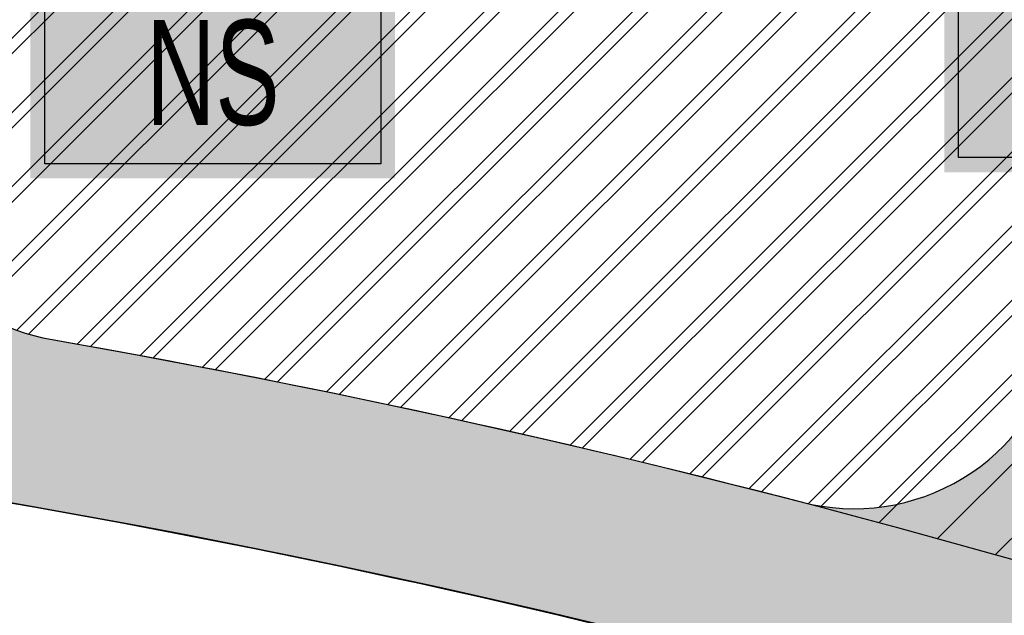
# Model space of a CAD drawing. Extents: x 1609557 to 1611883, y 574690 to 575242.
# Tile 14 of 43: x 1610188 to 1610212, y 575010 to 575024. Entities that reach past the tile are written whole.
import ezdxf
from ezdxf.enums import TextEntityAlignment as Align

# ---------------------------------------------------------------- set-up
doc = ezdxf.new("R2010")
doc.units = 0
doc.header["$MEASUREMENT"] = 0
doc.layers.add('L-ANNO-NOTE', color=2, linetype='Continuous', lineweight=25)
doc.layers.add('L-ANNO-TTLB-NPLT', color=8, linetype='Continuous', plot=False)
for name, color, linetype in [('L-PLNT-BASE', 2, 'Continuous'), ('L-PLNT-BID-ADD', 2, 'Continuous'), ('L-PLNT-SEED', 2, 'Continuous'), ('L-STON', 3, 'Continuous')]:
    doc.layers.add(name, color=color, linetype=linetype)
doc.styles.add('X-HLVM1S', font='ARIALN.TTF')
pattern_1 = [(90, (0, 0), (-1.414213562, 1.414213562), [0.375, -2.453427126]), (45, (0, 0), (-1.414213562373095, 1.414213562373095), [0.375, -1.625]), (135, (0, 0), (-1.414213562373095, -1.414213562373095), [0.375, -1.625])]

# ---------------------------------------------------------------- blocks, each defined once
blk = doc.blocks.new('*U87')
at = {"true_color": 0xffffff}
blk.add_hatch(color=7, dxfattribs=at).paths.add_polyline_path([(0.1124388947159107, 0.2352818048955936), (0.5466388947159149, 0.2352818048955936), (0.5466388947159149, -0.2349535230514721), (0.1124388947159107, -0.2352818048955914)])
at = {"color": 3}
blk.add_lwpolyline([(0.12953889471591, 0.2178535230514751), (0.5295388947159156, 0.2178535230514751), (0.5295388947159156, -0.2178535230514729), (0.12953889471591, -0.2178535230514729)], close=True, dxfattribs=at)
at = {"color": 1, "style": 'X-HLVM1S', "width": 0.8, "flags": 8}
for tag, p in [('PLANTNUMBER', (0.3295302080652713, 0.1089267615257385)), ('SPECIESTYPE', (0.3295302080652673, -0.1089267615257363))]:
    blk.add_attdef(tag, text='', height=0.125, dxfattribs=at).set_placement(p, align=Align.MIDDLE_CENTER)
blk = doc.blocks.new('*U88')
at = {"true_color": 0xffffff}
blk.add_hatch(color=7, dxfattribs=at).paths.add_polyline_path([(0.1124388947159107, 0.2352818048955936), (0.5466388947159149, 0.2352818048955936), (0.5466388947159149, -0.2349535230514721), (0.1124388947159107, -0.2352818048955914)])
at = {"color": 3}
blk.add_lwpolyline([(0.12953889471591, 0.2178535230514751), (0.5295388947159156, 0.2178535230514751), (0.5295388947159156, -0.2178535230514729), (0.12953889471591, -0.2178535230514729)], close=True, dxfattribs=at)
at = {"color": 1, "style": 'X-HLVM1S', "width": 0.8, "flags": 8}
for tag, p in [('PLANTNUMBER', (0.3295302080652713, 0.1089267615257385)), ('SPECIESTYPE', (0.3295302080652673, -0.1089267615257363))]:
    blk.add_attdef(tag, text='', height=0.125, dxfattribs=at).set_placement(p, align=Align.MIDDLE_CENTER)
blk = doc.blocks.new('base bid')
at = {"layer": 'L-PLNT-SEED'}
h = blk.add_hatch(dxfattribs=at)
h.set_pattern_fill('ANSI31', color=256, scale=10)
h.set_pattern_definition([(45, (150.2332058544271, -144.2689704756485), (-0.8838834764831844, 0.8838834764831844), [])])
edge = h.paths.add_edge_path()
edge.add_arc((618.8863025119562, -30.30258975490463), 1.015633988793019, 53.56259994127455, 119.7169013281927)
edge.add_arc((604.8375250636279, -3.650523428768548), 29.11303063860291, 189.3697585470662, 297.72745904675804, ccw=False)
edge.add_arc((570.2035708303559, -9.42934627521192), 5.999999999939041, 9.972662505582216, 101.7879303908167)
edge.add_arc((539.35580430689, 138.3861309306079), 145.0000000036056, 248.93301401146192, 281.7879303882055, ccw=False)
edge.add_arc((475.8941253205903, -24.71594292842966), 30.01817304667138, 67.80410625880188, 127.606428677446)
edge.add_arc((414.8510998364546, 54.51400046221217), 70.00000000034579, 234.3621781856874, 307.6152423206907, ccw=False)
edge.add_arc((339.1053539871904, -51.13912058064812), 60.00000000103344, 54.36217818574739, 102.9413701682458)
edge.add_arc((298.7936556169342, 124.2888332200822), 119.9999999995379, 269.47738466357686, 282.94137016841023, ccw=False)
edge.add_arc((297.6535016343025, -0.7059668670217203), 5.00000000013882, 89.47738466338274, 125.4332877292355)
edge.add_arc((292.4357098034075, 6.627153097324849), 3.999999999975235, 266.90698341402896, 305.43328772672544, ccw=False)
edge.add_arc((298.7936556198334, 124.2888332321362), 121.8333333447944, 234.5171921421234, 266.90698341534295, ccw=False)
edge.add_arc((230.3962784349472, 28.3383603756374), 3.999999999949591, 197.7889517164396, 234.51719214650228, ccw=False)
edge.add_arc((221.8265835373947, 25.58875506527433), 5.000000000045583, 17.78895171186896, 57.33646437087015)
edge.add_arc((192.1428275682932, -20.71323875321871), 60.0000000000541, 57.33646437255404, 95.53005168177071)
edge.add_line((186.3607580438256, 39.00750866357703), (186.1700039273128, 38.98934755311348))
edge.add_arc((180.5786885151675, 98.72825606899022), 59.99999998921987, 247.789464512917, 275.34707114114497, ccw=False)
edge.add_arc((156.0079716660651, 38.55118508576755), 4.999999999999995, 67.78946452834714, 159.470690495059)
edge.add_arc((167.6572125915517, 34.18891891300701), 17.43921944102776, 159.4706905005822, 205.3160390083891)
edge.add_line((151.892805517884, 26.73171807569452), (158.8874708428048, 11.94510390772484))
edge.add_arc((154.3676564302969, 9.807049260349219), 4.999999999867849, -5.277370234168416, 25.316038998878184, ccw=False)
edge.add_line((159.3464619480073, 9.347162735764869), (159.2120745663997, 7.892263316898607))
edge.add_arc((164.1908800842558, 7.432376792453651), 5.000000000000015, 174.7226297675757, 288.8249053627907)
edge.add_arc((171.9821321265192, -15.42170740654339), 19.14565743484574, 39.949937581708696, 108.82490536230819, ccw=False)
edge.add_arc((190.4923328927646, 0.08265457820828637), 5.000000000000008, 219.9499375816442, 260.1090579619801)
edge.add_arc((151.2221834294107, -225.1353719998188), 223.6160627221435, 64.00658706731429, 80.10905796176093, ccw=False)
edge.add_arc((365.507981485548, 214.5410112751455), 265.4991911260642, 244.0252345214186, 287.9078035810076)
edge.add_arc((486.119061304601, -158.9674474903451), 127.0000000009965, 64.50460080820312, 107.8712941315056, ccw=False)
edge.add_arc((486.1190613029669, -158.9674474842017), 126.9999999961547, 61.264920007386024, 64.50460080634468, ccw=False)
edge.add_arc((625.5395918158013, 95.3196258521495), 162.9999999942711, 241.2649200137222, 271.4988119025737)
edge.add_arc((632.209427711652, -159.5931303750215), 92.00000000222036, 40.598662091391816, 91.49881190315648, ccw=False)
edge.add_arc((804.5674639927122, -11.87140776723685), 134.999999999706, 220.5986620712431, 258.7316317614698)
edge.add_arc((779.1648480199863, -139.3653570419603), 4.999999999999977, 258.7316317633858, 370.3232354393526)
edge.add_line((784.0839102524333, -138.4693510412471), (782.9414253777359, -132.1971227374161))
edge.add_arc((776.8266279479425, -133.3109316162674), 6.21540970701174, 10.32323543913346, 70.94929946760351)
edge.add_arc((781.0222398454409, -121.1609270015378), 6.638608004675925, 186.8673162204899, 250.9492994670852, ccw=False)
edge.add_arc((810.6261729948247, -117.5955908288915), 36.45646305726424, 178.6613906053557, 186.867316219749, ccw=False)
edge.add_arc((765.0365062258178, -116.5302791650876), 9.145648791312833, 358.6613906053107, 428.1020102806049)
edge.add_arc((770.7768630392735, -102.2492452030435), 6.245895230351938, 201.7173952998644, 248.10201028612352, ccw=False)
edge.add_arc((760.3291983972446, -106.4105506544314), 5.000000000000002, 21.71739529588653, 78.0838911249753)
edge.add_arc((785.2377233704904, 11.62438980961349), 115.6344966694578, 225.374426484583, 258.0838911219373, ccw=False)
edge.add_arc((642.0705309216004, -130.5235531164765), 86.12889410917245, 44.0178143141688, 83.09250781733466)
edge.add_arc((661.4880895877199, 16.8794886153), 62.55870457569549, 227.8289389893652, 261.67372428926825, ccw=False)
at = {"layer": 'L-STON'}
h = blk.add_hatch(dxfattribs=at)
h.set_pattern_fill('GRASS', color=256, scale=2)
h.set_pattern_definition([(90, (-3.71114620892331, -150.6996880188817), (-1.414213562, 1.414213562), [0.375, -2.453427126]), (45, (-3.71114620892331, -150.6996880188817), (-1.414213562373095, 1.414213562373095), [0.375, -1.625]), (135, (-3.71114620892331, -150.6996880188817), (-1.414213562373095, -1.414213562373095), [0.375, -1.625])])
edge = h.paths.add_edge_path(flags=16)
edge.add_arc((618.8863025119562, -30.30258975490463), 1.015633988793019, 53.56259994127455, 119.7169013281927)
edge.add_arc((604.8375250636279, -3.650523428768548), 29.11303063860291, 189.3697585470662, 297.72745904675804, ccw=False)
edge.add_arc((570.2035708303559, -9.42934627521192), 5.999999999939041, 9.972662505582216, 101.7879303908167)
edge.add_arc((539.35580430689, 138.3861309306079), 145.0000000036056, 248.93301401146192, 281.7879303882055, ccw=False)
edge.add_arc((475.8941253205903, -24.71594292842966), 30.01817304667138, 67.80410625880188, 127.606428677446)
edge.add_arc((414.8510998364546, 54.51400046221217), 70.00000000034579, 234.3621781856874, 307.6152423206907, ccw=False)
edge.add_arc((339.1053539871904, -51.13912058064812), 60.00000000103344, 54.36217818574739, 102.9413701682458)
edge.add_arc((298.7936556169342, 124.2888332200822), 119.9999999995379, 269.47738466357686, 282.94137016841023, ccw=False)
edge.add_arc((297.6535016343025, -0.7059668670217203), 5.00000000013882, 89.47738466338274, 125.4332877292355)
edge.add_arc((292.4357098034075, 6.627153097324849), 3.999999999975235, 266.90698341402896, 305.43328772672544, ccw=False)
edge.add_arc((298.7936556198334, 124.2888332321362), 121.8333333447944, 234.5171921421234, 266.90698341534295, ccw=False)
edge.add_arc((230.3962784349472, 28.3383603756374), 3.999999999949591, 197.7889517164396, 234.51719214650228, ccw=False)
edge.add_arc((221.8265835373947, 25.58875506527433), 5.000000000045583, 17.78895171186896, 57.33646437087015)
edge.add_arc((192.1428275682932, -20.71323875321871), 60.0000000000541, 57.33646437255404, 95.53005168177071)
edge.add_line((186.3607580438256, 39.00750866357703), (186.1700039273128, 38.98934755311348))
edge.add_arc((180.5786885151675, 98.72825606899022), 59.99999998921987, 247.789464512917, 275.34707114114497, ccw=False)
edge.add_arc((156.0079716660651, 38.55118508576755), 4.999999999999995, 67.78946452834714, 159.470690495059)
edge.add_arc((167.6572125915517, 34.18891891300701), 17.43921944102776, 159.4706905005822, 205.3160390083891)
edge.add_line((151.892805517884, 26.73171807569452), (158.8874708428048, 11.94510390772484))
edge.add_arc((154.3676564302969, 9.807049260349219), 4.999999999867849, -5.277370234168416, 25.316038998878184, ccw=False)
edge.add_line((159.3464619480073, 9.347162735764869), (159.2120745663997, 7.892263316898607))
edge.add_arc((164.1908800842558, 7.432376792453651), 5.000000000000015, 174.7226297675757, 288.8249053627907)
edge.add_arc((171.9821321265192, -15.42170740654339), 19.14565743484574, 39.949937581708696, 108.82490536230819, ccw=False)
edge.add_arc((190.4923328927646, 0.08265457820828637), 5.000000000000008, 219.9499375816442, 260.1090579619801)
edge.add_arc((151.2221834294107, -225.1353719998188), 223.6160627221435, 64.00658706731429, 80.10905796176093, ccw=False)
edge.add_arc((365.507981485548, 214.5410112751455), 265.4991911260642, 244.0252345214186, 287.9078035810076)
edge.add_arc((486.119061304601, -158.9674474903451), 127.0000000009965, 64.50460080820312, 107.8712941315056, ccw=False)
edge.add_arc((486.1190613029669, -158.9674474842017), 126.9999999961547, 61.264920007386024, 64.50460080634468, ccw=False)
edge.add_arc((625.5395918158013, 95.3196258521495), 162.9999999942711, 241.2649200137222, 271.4988119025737)
edge.add_arc((632.209427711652, -159.5931303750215), 92.00000000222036, 40.598662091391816, 91.49881190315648, ccw=False)
edge.add_arc((804.5674639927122, -11.87140776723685), 134.999999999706, 220.5986620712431, 258.7316317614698)
edge.add_arc((779.1648480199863, -139.3653570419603), 4.999999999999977, 258.7316317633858, 370.3232354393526)
edge.add_line((784.0839102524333, -138.4693510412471), (782.9414253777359, -132.1971227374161))
edge.add_arc((776.8266279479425, -133.3109316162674), 6.21540970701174, 10.32323543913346, 70.94929946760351)
edge.add_arc((781.0222398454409, -121.1609270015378), 6.638608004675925, 186.8673162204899, 250.9492994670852, ccw=False)
edge.add_arc((810.6261729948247, -117.5955908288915), 36.45646305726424, 178.6613906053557, 186.867316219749, ccw=False)
edge.add_arc((765.0365062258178, -116.5302791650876), 9.145648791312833, 358.6613906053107, 428.1020102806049)
edge.add_arc((770.7768630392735, -102.2492452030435), 6.245895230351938, 201.7173952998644, 248.10201028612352, ccw=False)
edge.add_arc((760.3291983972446, -106.4105506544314), 5.000000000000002, 21.71739529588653, 78.0838911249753)
edge.add_arc((785.2377233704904, 11.62438980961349), 115.6344966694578, 225.374426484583, 258.0838911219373, ccw=False)
edge.add_arc((642.0705309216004, -130.5235531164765), 86.12889410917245, 44.0178143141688, 83.09250781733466)
edge.add_arc((661.4880895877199, 16.8794886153), 62.55870457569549, 227.8289389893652, 261.67372428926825, ccw=False)
edge = h.paths.add_edge_path()
edge.add_arc((661.4880895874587, 16.8794886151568), 58.55870457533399, 228.8865744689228, 261.6266150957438)
edge.add_arc((642.0705309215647, -130.5235531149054), 90.1288941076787, 44.04852607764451, 83.06014555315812, ccw=False)
edge.add_arc((785.2377233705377, 11.62438981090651), 111.6344966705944, 225.3982424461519, 282.6823883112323)
edge.add_arc((811.9353492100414, -107.0123411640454), 9.969110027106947, 16.319136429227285, 102.68238831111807, ccw=False)
edge.add_arc((865.5003203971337, -91.27441045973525), 45.85999714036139, 196.3851008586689, 256.0268237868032)
edge.add_arc((853.7026135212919, -138.6869781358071), 2.998343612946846, -68.92306818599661, 76.02682378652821, ccw=False)
edge.add_arc((804.5674639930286, -11.87140776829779), 138.9999999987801, 276.97243690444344, 291.1768356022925, ccw=False)
edge.add_arc((809.8878398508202, -159.6371798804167), 15.14565743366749, 40.28843071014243, 143.8357105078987)
edge.add_arc((804.5674639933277, -11.87140776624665), 139.0000000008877, 220.5986620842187, 267.151704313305, ccw=False)
edge.add_arc((632.2094277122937, -159.593130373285), 88.00000000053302, 40.59866207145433, 91.49881190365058)
edge.add_arc((625.5395918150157, 95.31962585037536), 166.9999999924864, 241.2649200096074, 271.4988119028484, ccw=False)
edge.add_arc((486.119061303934, -158.9674474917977), 123.0000000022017, 61.26492001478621, 107.8712941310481)
edge.add_arc((365.5043407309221, 214.5655925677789), 269.5237002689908, 249.6041407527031, 287.9063914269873, ccw=False)
edge.add_arc((365.9698800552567, 215.5476255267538), 270.6064256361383, 244.030657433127, 249.5842146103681, ccw=False)
edge.add_arc((154.4480504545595, -218.0632359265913), 211.8456146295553, 63.95216514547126, 70.08311154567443)
edge.add_arc((151.0554869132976, -225.5060928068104), 219.9999696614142, 69.91273766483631, 81.04841856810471)
edge.add_arc((171.9821321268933, -15.4217074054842), 15.14565743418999, 28.53936112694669, 140.0836133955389)
edge.add_arc((149.966357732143, -196.3326169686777), 190.9128533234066, 86.87746046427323, 97.39858245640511)
edge.add_arc((158.8098743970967, -264.4371158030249), 259.5891268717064, 97.39858245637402, 105.1312620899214)
edge.add_arc((35.53181350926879, 191.4625140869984), 212.6840491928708, 282.20007420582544, 285.13126208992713, ccw=False)
edge.add_arc((54.86326487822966, 102.0515709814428), 121.2071572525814, 277.0715209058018, 282.2000742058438, ccw=False)
edge.add_arc((51.95215365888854, 125.518462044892), 144.853923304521, 248.75498744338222, 277.07152089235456, ccw=False)
edge.add_arc((1.280879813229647, -4.833150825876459), 5.000000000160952, 104.84327763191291, 248.6841357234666, ccw=False)
edge.add_arc((-45.59932130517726, 172.0601694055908), 177.9999999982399, 284.8432776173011, 307.7565667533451)
edge.add_arc((-93.52873311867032, 250.2739725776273), 269.370478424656, 305.6296898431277, 316.0769376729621)
edge.add_arc((118.7785447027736, 46.36607813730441), 25.00104146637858, 39.91773842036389, 137.0089859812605, ccw=False)
edge.add_arc((180.5786885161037, 98.72825607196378), 55.99999999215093, 220.4330820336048, 235.0336811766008)
edge.add_arc((180.5786885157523, 98.72825607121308), 55.99999999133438, 235.0336811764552, 275.530051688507)
edge.add_arc((192.1428275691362, -20.71323875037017), 63.99999999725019, 53.66505559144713, 95.53005168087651, ccw=False)
edge.add_arc((298.7936556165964, 124.2888332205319), 116.0000000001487, 233.6650555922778, 282.9413701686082)
edge.add_arc((339.1053539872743, -51.13912058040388), 64.00000000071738, 54.3621781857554, 102.94137016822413, ccw=False)
edge.add_arc((414.8510998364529, 54.5140004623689), 66.0000000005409, 234.3621781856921, 307.6152423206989)
edge.add_arc((475.8942029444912, -24.71651629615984), 34.01867460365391, 67.87353367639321, 127.60697928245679, ccw=False)
edge.add_arc((539.3558043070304, 138.3861309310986), 141.0000000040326, 248.9484073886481, 281.7879303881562)
edge.add_arc((570.2035708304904, -9.429346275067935), 9.999999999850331, 9.832403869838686, 101.78793039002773, ccw=False)
edge.add_arc((604.8375250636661, -3.650523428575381), 25.11303063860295, 189.329578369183, 297.6231998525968)
edge.add_arc((618.8834613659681, -30.2891627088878), 5.002573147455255, 47.9211214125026, 118.69745510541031, ccw=False)
edge.add_arc((662.4386729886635, 17.95008187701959), 59.99035860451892, 227.9211214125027, 228.8749149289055)
h = blk.add_hatch(dxfattribs=at)
h.set_pattern_fill('AR-SAND', color=256, scale=2.5)
h.set_pattern_definition([(37.50000000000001, (-1609999.634312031, -572521.6229746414), (-0.1574833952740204, 4.817059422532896), [0, -3.8, 0, -4.25, 0, -4.0625]), (7.499999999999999, (-1609999.634312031, -572521.6229746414), (4.424441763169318, 7.055365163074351), [0, -2.05, 0, -3.425, 0, -1.3125]), (327.5, (-1610002.709312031, -572521.6229746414), (7.785354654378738, 0.01414763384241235), [0, -1.25, 0, -4.5, 0, -5.875]), (317.5, (-1610002.709312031, -572521.6229746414), (7.515316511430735, 2.194188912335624), [0, -0.625, 0, -2.95, 0, -3.375])])
edge = h.paths.add_edge_path()
edge.add_arc((975.1842532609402, 318.8047683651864), 481.7702616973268, 258.8784101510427, 260.4107916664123)
edge.add_line((894.9295026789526, -156.2339248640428), (884.2027706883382, -168.446132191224))
edge.add_line((884.2027706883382, -168.446132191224), (847.8491190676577, -190.6539219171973))
edge.add_line((847.8491190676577, -190.6539219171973), (798.1555349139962, -190.6539219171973))
edge.add_line((798.1555349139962, -190.6539219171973), (747.2964987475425, -172.5301932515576))
edge.add_line((747.2964987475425, -172.5301932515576), (711.4840671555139, -150.6228875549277))
edge.add_line((711.4840671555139, -150.6228875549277), (675.9964703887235, -118.4368421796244))
edge.add_line((675.9964703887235, -118.4368421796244), (504.1727170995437, -76.0782215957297))
edge.add_line((504.1727170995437, -76.0782215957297), (470.0743235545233, -62.44787501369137))
edge.add_line((470.0743235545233, -62.44787501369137), (384.715996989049, -72.36735664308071))
edge.add_line((384.715996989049, -72.36735664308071), (355.9447126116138, -76.94914028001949))
edge.add_line((355.9447126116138, -76.94914028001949), (344.0520851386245, -87.07581996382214))
edge.add_line((344.0520851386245, -87.07581996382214), (331.4194478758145, -90.8919148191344))
edge.add_line((331.4194478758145, -90.8919148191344), (175.0001791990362, -27.13090893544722))
edge.add_line((175.0001791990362, -27.13090893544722), (63.61505718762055, -52.02526193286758))
edge.add_line((63.61505718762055, -52.02526193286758), (4.422241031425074, -54.8544149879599))
edge.add_line((4.422241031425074, -54.8544149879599), (-69.8879120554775, -41.95109310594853))
edge.add_line((-69.8879120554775, -41.95109310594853), (-96.10807950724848, -31.68806857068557))
edge.add_line((-96.10807950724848, -31.68806857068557), (-102.7708319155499, -7.592912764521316))
edge.add_line((-102.7708319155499, -7.592912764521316), (-99.76146007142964, -1.693859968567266))
edge.add_arc((-45.59932130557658, 172.0601694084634), 182.0000000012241, 252.6868395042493, 275.0190642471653)
edge.add_line((-29.67664987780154, -9.241977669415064), (-29.3447826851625, -9.184034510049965))
edge.add_arc((-28.57626109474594, -25.37728074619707), 16.21147276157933, 61.79194727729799, 92.71718391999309, ccw=False)
edge.add_arc((51.7120899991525, 124.3093414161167), 153.6481874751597, 241.7919472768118, 285.8858236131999)
edge.add_arc((152.758396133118, -235.6392442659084), 220.2162130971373, 98.85330476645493, 105.5376167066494, ccw=False)
edge.add_arc((151.1820899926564, -225.4125226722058), 209.8687354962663, 70.0580048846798, 98.85778749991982, ccw=False)
edge.add_line((222.7617353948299, -28.12785397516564), (221.7754935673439, -30.49284057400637))
edge.add_arc((29.16494143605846, -585.7581051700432), 587.7230120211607, 70.86935000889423, 71.65257934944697)
edge.add_line((214.167296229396, -27.91182923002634), (214.0402741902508, -29.80142796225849))
edge.add_arc((29.16494161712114, -585.7581046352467), 585.8896781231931, 65.17206158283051, 71.60620215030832, ccw=False)
edge.add_line((275.1769008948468, -54.02054641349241), (275.9467077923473, -52.35666286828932))
edge.add_arc((29.16494235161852, -585.75810302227), 587.72300968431, 65.17206158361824, 66.03012498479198)
edge.add_line((267.9310958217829, -48.72080443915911), (268.3267669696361, -47.52202050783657))
edge.add_arc((365.5151381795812, 215.059979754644), 279.990868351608, 249.6891869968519, 287.8717470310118)
edge.add_arc((486.1190613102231, -158.9674474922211), 112.9999999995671, 62.84612761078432, 107.87174703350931, ccw=False)
edge.add_arc((625.6385876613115, 96.25216650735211), 177.9296759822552, 240.3772305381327, 271.4824047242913)
edge.add_arc((632.2057718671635, -159.6083406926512), 78.01511050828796, 45.1453067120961, 91.44266237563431, ccw=False)
edge.add_arc((804.4438500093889, -11.05135270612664), 149.7828535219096, 218.5050005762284, 297.7887874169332)
edge.add_arc((874.7528747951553, -144.4675637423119), 1.025781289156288, 113.8194262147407, 117.78878741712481, ccw=False)
edge.add_arc((923.8125677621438, -114.0406244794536), 57.59553997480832, 210.7966945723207, 223.8177650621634)
h = blk.add_hatch(dxfattribs=at)
h.set_pattern_fill('GRASS', color=256, scale=2)
h.set_pattern_definition([(90, (-31.53185167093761, -28.78589746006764), (-1.414213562, 1.414213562), [0.375, -2.453427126]), (45, (-31.53185167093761, -28.78589746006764), (-1.414213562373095, 1.414213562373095), [0.375, -1.625]), (135, (-31.53185167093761, -28.78589746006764), (-1.414213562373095, -1.414213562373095), [0.375, -1.625])])
edge = h.paths.add_edge_path()
edge.add_line((-31.53185167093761, -5.383078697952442), (-30.94691842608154, -9.34007921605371))
edge.add_arc((-28.5762610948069, -25.37728074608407), 16.21147276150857, 61.791947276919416, 98.40870399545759, ccw=False)
edge.add_arc((51.71208999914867, 124.3093414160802), 153.6481874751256, 241.7919472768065, 285.8858236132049)
edge.add_arc((152.7583961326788, -235.6392442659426), 220.2162130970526, 98.85330476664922, 105.537616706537, ccw=False)
edge.add_arc((151.1820899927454, -225.4125226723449), 209.8687354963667, 70.05800488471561, 98.8577875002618, ccw=False)
edge.add_line((222.7617353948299, -28.12785397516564), (224.3029746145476, -24.4319956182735))
edge.add_arc((151.182089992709, -225.4125226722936), 213.8687354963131, 70.00756365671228, 98.85778750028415)
edge.add_arc((152.7578341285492, -235.6366443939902), 224.2135576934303, 98.85334508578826, 105.5407971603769)
edge.add_arc((51.71208999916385, 124.3093414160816), 149.648187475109, 241.7919472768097, 285.89042513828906, ccw=False)
edge.add_arc((-28.57626109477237, -25.37728074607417), 20.21147276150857, 61.79194727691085, 98.40870399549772)
at = {"layer": 'L-PLNT-SEED'}
for points in [[(448.3728435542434, -41.90240981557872, -0.1686986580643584), (271.5741697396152, -38.06090640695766, -0.02423670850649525), (247.4739880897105, -27.73525751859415, 0.02675768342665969), (226.6146771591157, -18.88858285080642, 0.04862684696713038), (185.2874271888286, -8.185682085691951, 0.5291613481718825), (160.3656905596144, -5.703208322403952, 0.04593933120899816), (125.3823068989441, -7.009237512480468, 0.03375298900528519), (91.04899825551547, -13.8478533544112, -0.01279041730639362), (80.47749614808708, -16.41819784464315, -0.02238127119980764), (69.78486213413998, -18.23359395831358, -0.1241867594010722), (-0.5366661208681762, -9.49110389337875, -0.7254821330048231), (0, 0, 0.1003125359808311), (63.39148455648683, 31.3299159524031, 0.04561631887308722), (100.491266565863, 63.41387954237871, -0.4509461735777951), (137.9535066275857, 62.40892419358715, 0.06379345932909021), (148.4853796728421, 52.8368677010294, 0.1785610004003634), (185.9752867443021, 42.98889182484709, -0.1847298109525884), (230.0631219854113, 30.84305350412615, 0.2183841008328), (324.7723056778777, 11.23526299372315, -0.2151993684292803)], [(325.6681211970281, 7.33686402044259, -0.05881539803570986), (297.6991077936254, 4.293825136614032, 0.1581872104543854), (294.7547283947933, 3.367988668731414, -0.1697042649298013), (292.2198813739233, 2.632980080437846, -0.1422756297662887), (228.0744438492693, 25.08120146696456, -0.1616433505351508), (226.5875251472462, 27.11631357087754, 0.1742919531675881), (224.5251068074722, 29.79802723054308, 0.1682110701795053), (186.3607580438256, 39.00750866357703), (186.1700039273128, 38.98934755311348, -0.1208256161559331), (157.8980268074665, 43.18019054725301, 0.4228342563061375), (151.3255070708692, 40.30461752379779, 0.2027496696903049), (151.892805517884, 26.73171807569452), (158.8874708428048, 11.94510390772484, -0.1342875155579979), (159.3464619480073, 9.347162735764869), (159.2120745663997, 7.892263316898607, 0.5435336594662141), (165.8042658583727, 2.699831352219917, -0.3099101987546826), (186.6593039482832, -3.127935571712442, 0.1770429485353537), (189.6334660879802, -4.843027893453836, -0.07037612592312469), (249.2259062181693, -24.13931774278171, 0.1938486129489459), (447.1453242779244, -38.0954167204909, -0.1915141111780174)]]:
    blk.add_lwpolyline(points, format="xyb", dxfattribs=at)
blk = doc.blocks.new('OPT B AGAIN')
at = {"layer": 'L-PLNT-SEED'}
h = blk.add_hatch(dxfattribs=at)
h.set_pattern_fill('ANSI31', color=256, scale=10)
h.set_pattern_definition([(45, (181.7650575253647, -138.8858917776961), (-0.8838834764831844, 0.8838834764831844), [])])
edge = h.paths.add_edge_path()
edge.add_arc((650.4181541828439, -24.9195110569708), 1.015633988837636, 53.56259993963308, 119.7169013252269)
edge.add_arc((636.3693767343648, 1.732555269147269), 29.1130306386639, 189.3697585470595, 297.72745904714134, ccw=False)
edge.add_arc((601.7354225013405, -4.046267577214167), 5.999999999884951, 9.972662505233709, 101.787930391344)
edge.add_arc((570.8876559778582, 143.7692096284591), 145.0000000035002, 248.93301401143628, 281.7879303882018, ccw=False)
edge.add_arc((507.4259769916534, -19.33286423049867), 30.01817304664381, 67.80410625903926, 127.6064286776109)
edge.add_arc((446.3829515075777, 59.89707916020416), 70.00000000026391, 234.3621781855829, 307.6152423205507, ccw=False)
edge.add_arc((370.6372056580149, -45.75604188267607), 60.00000000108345, 54.36217818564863, 102.9413701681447)
edge.add_arc((330.3255072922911, 129.6719119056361), 119.9999999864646, 280.84839090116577, 282.94137016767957, ccw=False)
edge.add_arc((367.943715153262, -49.30538427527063), 62.94338616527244, 103.8176226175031, 128.3046883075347)
edge.add_arc((332.0278986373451, -3.835722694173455), 4.999999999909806, 128.3046883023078, 172.4897710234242)
edge.add_arc((210.2500576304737, 12.21875247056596), 117.8315461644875, 339.6326578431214, 352.48977102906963, ccw=False)
edge.add_arc((325.4022392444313, -30.53126276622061), 5.000000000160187, 159.6326578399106, 254.0379134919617)
edge.add_arc((397.0398331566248, 219.9240899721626), 265.4991911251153, 254.0379134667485, 287.907803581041)
edge.add_arc((517.6509129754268, -153.5843687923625), 127.0000000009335, 64.50460080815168, 107.87129413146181, ccw=False)
edge.add_arc((517.6509129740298, -153.5843687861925), 126.9999999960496, 61.2649200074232, 64.50460080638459, ccw=False)
edge.add_arc((657.0714434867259, 100.7027045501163), 162.9999999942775, 241.2649200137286, 271.4988119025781)
edge.add_arc((663.7412793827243, -154.2100516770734), 92.00000000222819, 40.598662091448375, 91.49881190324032, ccw=False)
edge.add_arc((836.0993156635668, -6.488329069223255), 134.9999999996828, 220.5986620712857, 258.7316317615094)
edge.add_arc((810.696699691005, -133.9822783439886), 5.000000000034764, 258.7316317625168, 370.3232354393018)
edge.add_line((815.6157619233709, -133.0862723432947), (814.4732770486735, -126.8140440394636))
edge.add_arc((808.3584796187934, -127.9278529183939), 6.215409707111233, 10.32323543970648, 70.94929946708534)
edge.add_arc((812.5540915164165, -115.7778483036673), 6.638608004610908, 186.8673162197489, 250.9492994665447, ccw=False)
edge.add_arc((842.1580246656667, -112.2125121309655), 36.45646305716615, 178.6613906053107, 186.8673162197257, ccw=False)
edge.add_arc((796.5683578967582, -111.1472004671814), 9.145648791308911, 358.6613906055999, 428.1020102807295)
edge.add_arc((802.3087147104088, -96.8661665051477), 6.245895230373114, 201.7173952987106, 248.102010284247, ccw=False)
edge.add_arc((791.8610500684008, -101.0274719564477), 4.999999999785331, 21.7173952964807, 78.08389112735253)
edge.add_arc((816.769575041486, 17.00746850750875), 115.6344966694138, 225.3744264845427, 258.0838911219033, ccw=False)
edge.add_arc((673.6023825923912, -125.140474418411), 86.12889410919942, 44.01781431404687, 83.0925078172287)
edge.add_arc((693.0199412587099, 22.26256731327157), 62.558704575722, 227.8289389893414, 261.67372428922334, ccw=False)
edge = h.paths.add_edge_path()
edge.add_arc((212.1105401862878, 104.1113347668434), 59.99999998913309, 247.7894645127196, 275.3470711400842, ccw=False)
edge.add_arc((187.5398233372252, 43.93426378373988), 4.999999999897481, 67.78946453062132, 159.4706904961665)
edge.add_arc((199.1890642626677, 39.57199761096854), 17.43921944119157, 159.4706905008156, 205.3160390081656)
edge.add_line((183.4246571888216, 32.11479677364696), (190.4193225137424, 17.32818260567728))
edge.add_arc((185.8995081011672, 15.19012795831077), 4.999999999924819, -5.277370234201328, 25.31603899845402, ccw=False)
edge.add_line((190.878313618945, 14.73024143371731), (190.7439262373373, 13.27534201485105))
edge.add_arc((195.7227317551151, 12.81545549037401), 4.999999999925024, 174.722629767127, 288.8249053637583)
edge.add_arc((203.513983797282, -10.0386287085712), 19.14565743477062, 39.949937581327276, 108.82490536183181, ccw=False)
edge.add_arc((222.0241845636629, 5.465733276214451), 5.000000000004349, 219.9499375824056, 260.10905796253)
edge.add_arc((182.7540351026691, -219.7522932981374), 223.6160627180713, 75.43087282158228, 80.10905796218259, ccw=False)
edge.add_arc((240.2619229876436, 1.512586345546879), 5.000000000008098, 255.4308728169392, 347.0509928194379)
edge.add_arc((374.7180795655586, -29.40304603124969), 132.9646127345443, 157.5099949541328, 167.0509928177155, ccw=False)
edge.add_arc((247.246189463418, 23.37148950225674), 4.999999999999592, 337.509994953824, 393.1107178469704)
edge.add_arc((217.7081057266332, 4.107980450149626), 40.2644462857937, 33.11071784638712, 90.00889385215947)
at = {"layer": 'L-STON'}
h = blk.add_hatch(dxfattribs=at)
h.set_pattern_fill('GRASS', color=256, scale=2)
h.set_pattern_definition([(90, (27.81273148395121, -13.95238256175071), (-1.414213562, 1.414213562), [0.375, -2.453427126]), (45, (27.81273148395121, -13.95238256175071), (-1.414213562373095, 1.414213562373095), [0.375, -1.625]), (135, (27.81273148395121, -13.95238256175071), (-1.414213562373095, -1.414213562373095), [0.375, -1.625])])
edge = h.paths.add_edge_path()
edge.add_arc((212.1105401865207, 104.1113347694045), 55.99999999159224, 235.03368117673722, 275.53005168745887, ccw=False)
edge.add_arc((212.1105401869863, 104.1113347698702), 55.99999999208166, 220.4330820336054, 235.0336811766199, ccw=False)
edge.add_arc((150.3103963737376, 51.74915683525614), 25.00104146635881, 39.91773842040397, 137.0089859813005)
edge.add_arc((-61.99688144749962, 255.6570512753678), 269.3704784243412, 305.62968984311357, 316.07693767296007, ccw=False)
edge.add_arc((-14.0674696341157, 177.443248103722), 177.9999999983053, 284.8432776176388, 307.7565667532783, ccw=False)
edge.add_arc((32.81273148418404, 0.5499278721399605), 5.000000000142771, 104.8432776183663, 248.6841357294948)
edge.add_arc((83.4840053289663, 130.9015407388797), 144.8539233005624, 248.754987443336, 277.0715208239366)
edge.add_arc((86.39511654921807, 107.434649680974), 121.2071572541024, 277.0715208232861, 282.2000742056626)
edge.add_arc((67.0636651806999, 196.8455927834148), 212.6840491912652, 282.200074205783, 285.1312620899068)
edge.add_arc((190.341726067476, -259.0540371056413), 259.5891268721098, 97.39858245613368, 105.1312620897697, ccw=False)
edge.add_arc((181.4982094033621, -190.9495382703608), 190.9128533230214, 86.87746046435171, 97.39858245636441, ccw=False)
edge.add_arc((203.5139837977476, -10.03862870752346), 15.14565743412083, 28.53936112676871, 140.0836133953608, ccw=False)
edge.add_arc((182.5873385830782, -220.1230141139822), 219.999969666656, 70.47638639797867, 81.04841856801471, ccw=False)
edge.add_line((256.1103002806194, -12.7721984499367), (256.7168405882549, -9.114018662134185))
edge.add_arc((60.72531904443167, -580.3145678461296), 603.8896785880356, 71.06177352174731, 71.9454395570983)
edge.add_arc((270.0846625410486, -9.618172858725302), 22.46817311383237, 166.4344701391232, 171.1444045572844, ccw=False)
edge.add_arc((60.72531935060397, -580.3145669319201), 605.7230109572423, 71.08698587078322, 71.96625282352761, ccw=False)
edge.add_arc((381.9587088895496, -31.75897636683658), 127.2726195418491, 165.1772540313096, 168.9170994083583, ccw=False)
edge.add_arc((308.2893042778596, 142.3877759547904), 149.9465328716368, 247.2287455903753, 250.77757846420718, ccw=False)
edge.add_line((250.2520437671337, 4.128457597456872), (250.7427409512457, 5.903614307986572))
edge.add_arc((-1096.608610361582, -3518.100216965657), 3772.791892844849, 68.93545899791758, 69.07637600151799, ccw=False)
edge.add_arc((381.9587092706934, -31.75897646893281), 127.2726199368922, 160.809219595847, 164.3476252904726, ccw=False)
edge.add_arc((324.1309277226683, 153.3379626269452), 156.2494171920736, 243.0484815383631, 246.47284791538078, ccw=False)
edge.add_arc((259.8812309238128, 12.22635064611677), 6.819035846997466, 148.9361331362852, 164.4120850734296, ccw=False)
edge.add_arc((327.1934123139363, 159.9798419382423), 161.7254418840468, 243.1067079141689, 246.3727711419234)
edge.add_arc((381.9587091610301, -31.75897643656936), 127.2726198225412, 156.3978260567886, 159.9805303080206, ccw=False)
edge.add_arc((355.9971218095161, 201.8608807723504), 203.9250335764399, 240.96627183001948, 243.60247152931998, ccw=False)
edge.add_arc((343.8873493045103, -13.61226586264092), 94.48073063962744, 155.713318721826, 156.8299484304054, ccw=False)
edge.add_arc((355.9971195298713, 201.8608763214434), 202.0916952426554, 240.9180027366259, 243.5808469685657)
edge.add_arc((381.9587091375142, -31.75897643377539), 127.2726197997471, 151.7401875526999, 155.5717657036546, ccw=False)
edge.add_arc((343.1708068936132, 148.461647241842), 140.5904971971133, 234.6993078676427, 238.568459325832, ccw=False)
edge.add_line((261.9281301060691, 33.72143907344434), (262.9923042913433, 35.21430357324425))
edge.add_arc((330.3255069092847, 129.6719113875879), 115.9999993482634, 233.66505558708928, 234.517192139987, ccw=False)
edge.add_arc((223.6746792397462, -15.33016005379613), 63.99999999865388, 53.66505559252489, 95.53005168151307)
edge = h.paths.add_edge_path(flags=16)
edge.add_arc((187.5398233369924, 43.9342637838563), 4.999999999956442, 67.78946451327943, 159.4706905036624, ccw=False)
edge.add_arc((212.110540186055, 104.1113347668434), 59.99999998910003, 247.7894645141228, 275.3470711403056)
edge.add_arc((217.7081057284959, 4.107980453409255), 40.26444628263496, 33.11071784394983, 90.00889385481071, ccw=False)
edge.add_arc((247.2461894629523, 23.37148950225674), 5.000000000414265, -22.49000504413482, 33.11071784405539, ccw=False)
edge.add_arc((374.7180795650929, -29.40304603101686), 132.9646127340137, 157.5099949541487, 167.0509928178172)
edge.add_arc((240.2619229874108, 1.512586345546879), 5.000000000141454, 255.4308728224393, 347.05099281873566, ccw=False)
edge.add_arc((182.7540351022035, -219.7522932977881), 223.6160627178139, 75.4308728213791, 80.10905796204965)
edge.add_arc((222.0241845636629, 5.465733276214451), 5.000000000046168, 219.9499375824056, 260.10905796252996, ccw=False)
edge.add_arc((203.513983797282, -10.0386287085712), 19.14565743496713, 39.9499375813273, 108.8249053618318)
edge.add_arc((195.7227317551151, 12.81545549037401), 4.999999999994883, 174.722629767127, 288.82490536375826, ccw=False)
edge.add_line((190.7439262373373, 13.27534201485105), (190.878313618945, 14.73024143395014))
edge.add_arc((185.8995081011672, 15.19012795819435), 4.99999999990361, 354.7226297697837, 385.3160390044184)
edge.add_line((190.4193225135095, 17.32818260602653), (183.4246571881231, 32.11479677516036))
edge.add_arc((199.1890642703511, 39.57199761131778), 17.43921944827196, 159.4706905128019, 205.3160389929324, ccw=False)
h = blk.add_hatch(dxfattribs=at)
h.set_pattern_fill('AR-SAND', color=256, scale=2.5)
h.set_pattern_definition([(37.50000000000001, (-1609968.10246036, -572516.2398959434), (-0.1574833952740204, 4.817059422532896), [0, -3.8, 0, -4.25, 0, -4.0625]), (7.499999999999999, (-1609968.10246036, -572516.2398959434), (4.424441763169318, 7.055365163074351), [0, -2.05, 0, -3.425, 0, -1.3125]), (327.5, (-1609971.17746036, -572516.2398959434), (7.785354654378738, 0.01414763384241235), [0, -1.25, 0, -4.5, 0, -5.875]), (317.5, (-1609971.17746036, -572516.2398959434), (7.515316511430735, 2.194188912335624), [0, -0.625, 0, -2.95, 0, -3.375])])
edge = h.paths.add_edge_path()
edge.add_line((387.4765642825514, -71.56606158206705), (416.2478486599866, -66.98427794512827))
edge.add_line((416.2478486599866, -66.98427794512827), (501.6061752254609, -57.06479631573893))
edge.add_line((501.6061752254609, -57.06479631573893), (535.7045687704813, -70.69514289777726))
edge.add_line((535.7045687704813, -70.69514289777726), (707.5283220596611, -113.0537634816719))
edge.add_line((707.5283220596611, -113.0537634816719), (743.0159188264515, -145.2398088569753))
edge.add_line((743.0159188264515, -145.2398088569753), (778.8283504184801, -167.1471145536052))
edge.add_line((778.8283504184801, -167.1471145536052), (829.6873865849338, -185.2708432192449))
edge.add_line((829.6873865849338, -185.2708432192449), (879.3809707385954, -185.2708432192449))
edge.add_line((879.3809707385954, -185.2708432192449), (915.7346223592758, -163.0630534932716))
edge.add_line((915.7346223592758, -163.0630534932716), (926.4613543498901, -150.8508461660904))
edge.add_line((926.4613543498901, -150.8508461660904), (913.7866116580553, -148.5347929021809))
edge.add_arc((962.3961570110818, -102.8307342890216), 66.72142739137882, 211.9891666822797, 223.2354667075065, ccw=False)
edge.add_arc((835.9757016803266, -5.668274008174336), 149.7828535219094, 218.5050005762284, 297.7887874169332, ccw=False)
edge.add_arc((663.7376235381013, -154.2252619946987), 78.01511050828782, 45.14530671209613, 91.44266237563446)
edge.add_arc((657.1704393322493, 101.6352452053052), 177.9296759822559, 240.3772305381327, 271.4824047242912, ccw=False)
edge.add_arc((517.6509129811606, -153.5843687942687), 112.9999999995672, 62.84612761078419, 107.8717470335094)
edge.add_arc((397.0469898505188, 220.4430584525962), 279.9908683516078, 249.6891869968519, 287.87174703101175, ccw=False)
edge.add_line((299.8586186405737, -42.13894180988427), (299.4629474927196, -43.33772574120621))
edge.add_arc((60.69679402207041, -580.3750243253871), 587.7230096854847, 65.17206158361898, 66.0301249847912, ccw=False)
edge.add_line((307.4785594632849, -46.97358417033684), (306.7087525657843, -48.63746771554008))
edge.add_arc((60.69679328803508, -580.3750259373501), 585.8896781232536, 65.17206158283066, 71.60620215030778)
edge.add_line((245.5721258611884, -24.41834926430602), (245.6991479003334, -22.52875053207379))
edge.add_arc((60.69679310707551, -580.3750264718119), 587.723012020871, 70.86935000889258, 71.65257934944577, ccw=False)
edge.add_line((253.3073452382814, -25.10976187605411), (254.2935870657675, -22.74477527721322))
edge.add_arc((182.7139416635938, -220.0294439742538), 209.8687354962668, 70.05800488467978, 98.85778749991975)
edge.add_arc((184.2902478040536, -230.2561655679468), 220.2162130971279, 98.85330476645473, 105.5376167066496)
edge.add_arc((83.24394167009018, 129.6924201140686), 153.6481874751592, 241.79194727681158, 285.8858236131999, ccw=False)
edge.add_arc((2.955590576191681, -19.99420204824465), 16.21147276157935, 61.79194727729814, 92.71718391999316)
edge.add_line((2.187068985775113, -3.800955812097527), (1.855201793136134, -3.858898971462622))
edge.add_arc((-14.06746963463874, 177.4432481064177), 182.0000000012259, 252.6868395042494, 275.01906424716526, ccw=False)
edge.add_line((-68.229608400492, 3.689218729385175), (-71.23898024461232, -2.209834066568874))
edge.add_line((-71.23898024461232, -2.209834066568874), (-64.57622783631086, -26.30498987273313))
edge.add_line((-64.57622783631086, -26.30498987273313), (-38.35606038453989, -36.56801440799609))
edge.add_line((-38.35606038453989, -36.56801440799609), (35.95409270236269, -49.47133629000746))
edge.add_line((35.95409270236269, -49.47133629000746), (95.14690885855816, -46.64218323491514))
edge.add_line((95.14690885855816, -46.64218323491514), (206.5320308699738, -21.74783023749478))
edge.add_line((206.5320308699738, -21.74783023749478), (362.9512995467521, -85.50883612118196))
edge.add_line((362.9512995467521, -85.50883612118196), (375.5839368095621, -81.6927412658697))
edge.add_line((375.5839368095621, -81.6927412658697), (387.4765642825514, -71.56606158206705))
h = blk.add_hatch(dxfattribs=at)
h.set_pattern_fill('GRASS', color=256, scale=2)
h.set_pattern_definition([(90, (0, -23.4028187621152), (-1.414213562, 1.414213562), [0.375, -2.453427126]), (45, (0, -23.4028187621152), (-1.414213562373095, 1.414213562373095), [0.375, -1.625]), (135, (0, -23.4028187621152), (-1.414213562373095, -1.414213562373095), [0.375, -1.625])])
edge = h.paths.add_edge_path()
edge.add_line((0, 0), (0.5849332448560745, -3.957000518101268))
edge.add_arc((2.955590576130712, -19.99420204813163), 16.21147276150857, 61.791947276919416, 98.40870399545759, ccw=False)
edge.add_arc((83.24394167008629, 129.6924201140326), 153.6481874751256, 241.7919472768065, 285.8858236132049)
edge.add_arc((184.2902478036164, -230.2561655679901), 220.2162130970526, 98.85330476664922, 105.537616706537, ccw=False)
edge.add_arc((182.7139416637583, -220.0294439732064), 209.8687354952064, 69.85143270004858, 98.857787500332, ccw=False)
edge.add_line((255.0044034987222, -23.0041276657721), (255.4081254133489, -18.89418681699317))
edge.add_arc((182.7139416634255, -220.0294439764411), 213.8687354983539, 70.12916122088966, 98.857787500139)
edge.add_arc((184.2896857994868, -230.2535656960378), 224.2135576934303, 98.85334508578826, 105.5407971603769)
edge.add_arc((83.24394167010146, 129.692420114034), 149.648187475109, 241.7919472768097, 285.89042513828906, ccw=False)
edge.add_arc((2.955590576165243, -19.99420204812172), 20.21147276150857, 61.79194727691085, 98.40870399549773)
at = {"layer": 'L-PLNT-SEED'}
for points in [[(479.9046952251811, -36.51933111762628, -0.1686986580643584), (303.1060214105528, -32.67782770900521, -0.02423670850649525), (279.0058397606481, -22.35217882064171, 0.02675768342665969), (258.1465288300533, -13.50550415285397, 0.04862684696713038), (216.8192788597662, -2.802603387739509, 0.5291613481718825), (191.8975422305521, -0.3201296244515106, 0.04593933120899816), (156.9141585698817, -1.626158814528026, 0.03375298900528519), (122.5808499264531, -8.464774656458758, -0.01279041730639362), (112.0093478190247, -11.0351191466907, -0.02238127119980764), (101.3167138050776, -12.85051526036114, -0.1241867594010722), (30.99518555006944, -4.108025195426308, -0.7254821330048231), (31.53185167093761, 5.383078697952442, 0.1003125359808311), (94.92333622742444, 36.71299465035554, 0.04561631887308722), (132.0231182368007, 68.79695824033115, -0.4509461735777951), (169.4853582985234, 67.7920028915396, 0.06379345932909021), (180.0172313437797, 58.21994639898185, 0.1785610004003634), (217.5071384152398, 48.37197052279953, -0.1847298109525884), (261.5949736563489, 36.22613220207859, 0.2183841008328), (356.3041573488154, 16.6183416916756, -0.2151993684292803)], [(217.7018555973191, 44.3724262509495, -0.1208256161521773), (189.4298784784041, 48.56326924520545, 0.4228342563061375), (182.8573587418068, 45.68769622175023, 0.2027496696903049), (183.4246571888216, 32.11479677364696), (190.4193225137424, 17.32818260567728, -0.1342875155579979), (190.878313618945, 14.73024143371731), (190.7439262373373, 13.27534201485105, 0.5435336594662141), (197.3361175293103, 8.082910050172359, -0.3099101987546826), (218.1911556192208, 2.25514312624, 0.1770429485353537), (221.1653177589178, 0.5400508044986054, -0.02041526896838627), (239.0041835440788, -3.326637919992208, 0.4225199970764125), (245.1347724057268, 0.3921674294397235, -0.04165452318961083), (251.865920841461, 21.4588781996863, 0.2474783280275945), (251.4342721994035, 26.10278278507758, 0.2534947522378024), (217.7018555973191, 44.3724262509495, -0.2534947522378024)]]:
    blk.add_lwpolyline(points, format="xyb", dxfattribs=at)

msp = doc.modelspace()

# ---------------------------------------------------------------- hatches: boundary and pattern name
at = {"layer": 'L-STON'}
h = msp.add_hatch(dxfattribs=at)
h.set_pattern_fill('GRASS', color=256, scale=2)
h.set_pattern_definition(pattern_1)
edge = h.paths.add_edge_path()
edge.add_arc((1610813.216045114, 574959.1414492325), 100.0040495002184, 216.1022558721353, 216.1817475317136)
edge.add_arc((1610656.820515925, 574844.9201608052), 93.66082483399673, 36.09956406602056, 36.18443933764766)
edge = h.paths.add_edge_path()
edge.add_line((1609968.687393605, 575012.2828954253), (1609968.102458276, 575016.2398957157))
edge.add_arc((1609954.034991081, 575193.683145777), 178.0000017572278, 253.0948772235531, 274.5328533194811, ccw=False)
edge.add_arc((1609954.034990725, 575193.6831440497), 178.0000000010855, 248.16826524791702, 253.0948771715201, ccw=False)
edge.add_arc((1609954.034990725, 575193.6831440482), 177.9999999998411, 238.03358010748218, 248.1682652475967, ccw=False)
edge.add_arc((1609954.034990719, 575193.6831440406), 177.9999999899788, 221.3720803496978, 238.033580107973, ccw=False)
edge.add_arc((1609916.37045134, 575160.5099906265), 127.809606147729, 215.3124549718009, 221.3720803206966, ccw=False)
edge.add_arc((1609869.584878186, 574941.4546373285), 156.1524184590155, 111.6098876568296, 115.6512929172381)
edge.add_arc((1609765.242331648, 575157.5691477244), 83.83367074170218, 276.5399601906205, 295.99620355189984, ccw=False)
edge.add_line((1609774.790663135, 575074.2810110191), (1609793.91872741, 575061.8659131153))
edge.add_arc((1609739.119560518, 574977.4969385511), 100.6035414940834, 49.28011877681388, 56.9955511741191, ccw=False)
edge.add_line((1609804.749430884, 575053.7451691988), (1609811.023914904, 575047.8491104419))
edge.add_line((1609811.023914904, 575047.8491104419), (1609816.541248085, 575053.3064861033))
edge.add_line((1609816.541248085, 575053.3064861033), (1609888.084439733, 574995.2144768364))
edge.add_line((1609888.084439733, 574995.2144768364), (1609902.420042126, 574989.8289895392))
edge.add_line((1609902.420042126, 574989.8289895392), (1609897.395630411, 575009.8454450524))
edge.add_arc((1609904.28674102, 575010.7120738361), 6.94539062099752, 101.69690295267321, 187.1679094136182, ccw=False)
edge.add_arc((1609948.778174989, 575178.4044143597), 167.3102986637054, 254.0774575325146, 276.8341494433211)
h = msp.add_hatch(dxfattribs=at)
h.set_pattern_fill('GRASS', color=256, scale=2, style=0)
h.set_pattern_definition(pattern_1)
edge = h.paths.add_edge_path()
edge.add_arc((1610210.439513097, 575022.9893432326), 1.420206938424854, 273.9608837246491, 273.96278622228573, ccw=False)
edge.add_arc((1610210.127978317, 575020.2126807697), 1.420206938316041, -36.78111267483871, 73.23576679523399, ccw=False)
edge.add_arc((1610210.12798895, 575020.2126949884), 1.42020693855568, 323.2181710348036, 433.2342325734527)
h = msp.add_hatch(dxfattribs=at)
h.set_pattern_fill('GRASS', color=256, scale=2, style=0)
h.set_pattern_definition(pattern_1)
edge = h.paths.add_edge_path()
edge.add_arc((1610197.932176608, 575014.0296669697), 1.464518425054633, 196.9384576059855, 306.9345070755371)
edge.add_arc((1610200.17366278, 575013.3987250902), 1.464518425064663, 201.623399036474, 201.6300534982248)
edge.add_arc((1610197.932227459, 575014.029499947), 1.464518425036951, 196.9316271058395, 306.9350870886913, ccw=False)
h = msp.add_hatch(dxfattribs=at)
h.set_pattern_fill('GRASS', color=256, scale=2, style=0)
h.set_pattern_definition(pattern_1)
edge = h.paths.add_edge_path()
edge.add_arc((1610207.100718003, 575012.6331717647), 1.464518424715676, 215.7577387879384, 325.7430004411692)
edge.add_arc((1610209.425801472, 575012.7587425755), 1.464518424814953, 220.4397407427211, 220.4423884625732)
edge.add_arc((1610207.100758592, 575012.6331153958), 1.464518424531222, 215.755021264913, 325.7432304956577, ccw=False)

# ---------------------------------------------------------------- linework, layer by layer
at = {"layer": 'L-ANNO-TTLB-NPLT'}
msp.add_lwpolyline([(1610542.011692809, 574972.0356052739, 0.199319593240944), (1610448.007155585, 574979.7205648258, -0.1938486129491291), (1610247.108300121, 574993.8877171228, 0.1847073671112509), (1610090.813740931, 575007.7364668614, -0.163506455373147), (1609999.097645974, 575012.1318707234, -0.6574366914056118), (1609998.770942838, 575021.3067028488), (1609970.681289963, 575016.4199664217, -0.1297419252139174), (1609980.611501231, 575014.0567920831, 0.1943770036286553), (1610092.450281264, 575001.963968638, -0.1843638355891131), (1610244.482261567, 574988.4929120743, 0.1938431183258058), (1610449.848434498, 574974.0100751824, -0.1992207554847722), (1610539.227817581, 574966.7203329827)], format="xyb", close=True, dxfattribs=at)

# ---------------------------------------------------------------- block references
at = {"layer": 'L-ANNO-NOTE', "xscale": 20, "yscale": 20, "zscale": 20}
msp.add_blockref('*U87', (1610208.262702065, 575025.4730198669), dxfattribs=at)
at = {"layer": 'L-ANNO-NOTE'}
ref = msp.add_blockref('*U88', (1610186.50487287, 575025.323902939), dxfattribs=dict(at, xscale=20, yscale=20, zscale=20))
ref.add_attrib('SPECIESTYPE', 'NS', dxfattribs={"layer": '0', "color": 1, "height": 2.5, "style": 'X-HLVM1S', "width": 0.8}).set_placement((1610193.095477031, 575023.1453677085), align=Align.MIDDLE_CENTER)
at = {"layer": 'L-PLNT-BASE'}
msp.add_blockref('base bid', (1609999.634312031, 575021.6229746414), dxfattribs=at)
at = {"layer": 'L-PLNT-BID-ADD'}
msp.add_blockref('OPT B AGAIN', (1609968.10246036, 575016.2398959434), dxfattribs=at)

doc.saveas('drawing.dxf')
